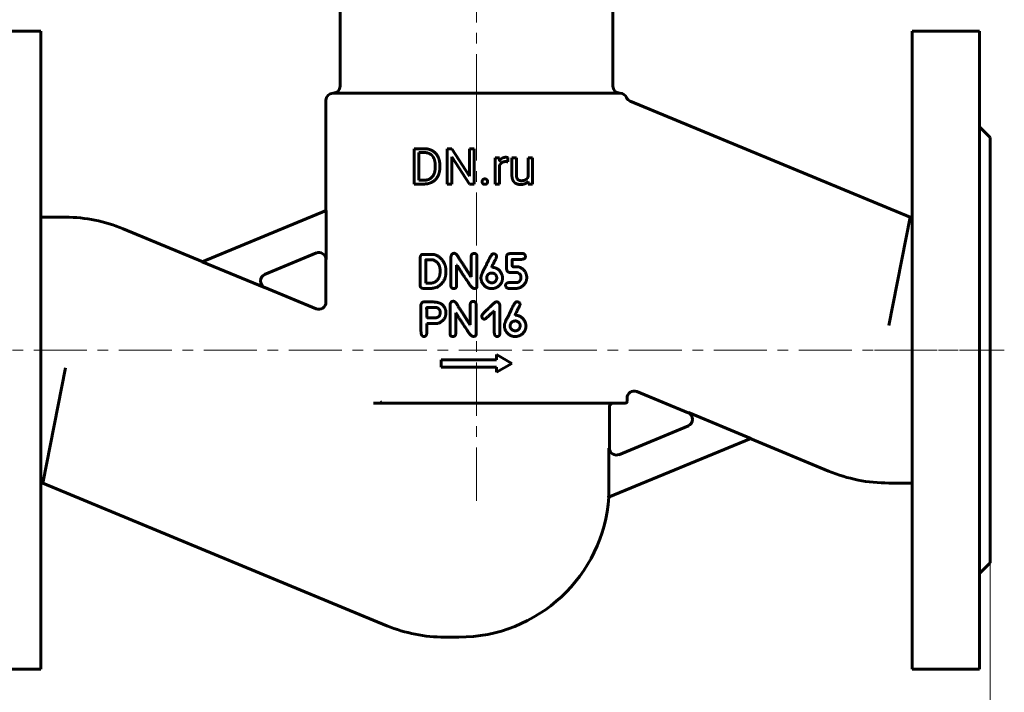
# Model space of a CAD drawing. Header units: millimetres. Extents: x 0 to 594, y 0 to 420.
# Tile 3 of 8: x 102 to 241, y 143 to 238. Entities that reach past the tile are written whole.
import ezdxf

# ---------------------------------------------------------------- set-up
doc = ezdxf.new("R2010")
doc.units = ezdxf.units.MM
for name, pattern in [('K5LT-1', [0]), ('K5LT_AXLED', [12, 7.5, -1.5, 1.5, -1.5]), ('K5LT_BASIC', [0]), ('K5LT_THIN', [0])]:
    doc.linetypes.add(name, pattern=pattern)
doc.layers.add('Системный слой', color=7, linetype='Continuous')
doc.layers.add('Системный слой (1)', color=7, linetype='Continuous', true_color=0x6c6c6c)
doc.styles.add('KDIMTEXTSTYLE', font='txt', dxfattribs={"width": 0.96, "oblique": 15, "height": 5})
doc.styles.add('KTEXTSTYLE', font='txt', dxfattribs={"width": 0.96, "height": 5})
doc.dimstyles.new('KDIMSTYLE (0.50)', dxfattribs={"dimtxt": 5, "dimasz": 1, "dimexe": 2, "dimexo": 0, "dimgap": 1, "dimtad": 1, "dimlfac": 2, "dimtxsty": 'KDIMTEXTSTYLE', "dimsah": 1, "dimcen": 0, "dimdle": 1, "dimadec": 0, "dimazin": 0, "dimtfac": 0.667, "dimtmove": 0, "dimatfit": 3, "dimfxl": 1, "dimtvp": 1, "dimtolj": 1, "dimtzin": 0, "dimarcsym": 0})

# ---------------------------------------------------------------- blocks, each defined once
blk = doc.blocks.new('U16')
at = {"layer": 'Системный слой (1)', "color": 143, "linetype": 'K5LT_BASIC', "lineweight": 60, "true_color": 0x33acca}
for p, q in [((196.23, 182.7), (189, 185.7)), ((216.05, 174.49), (205, 179.07))]:
    blk.add_line(p, q, dxfattribs=at)
blk = doc.blocks.new('U17')
at = {"layer": 'Системный слой (1)', "color": 143, "linetype": 'K5LT_BASIC', "lineweight": 60, "true_color": 0x33acca}
for p, q in [((116.51, 208.68), (127.74, 204.03)), ((136.51, 200.4), (143.74, 197.4))]:
    blk.add_line(p, q, dxfattribs=at)
blk = doc.blocks.new('U18')
at = {"layer": 'Системный слой (1)', "color": 143, "linetype": 'K5LT_BASIC', "lineweight": 60, "true_color": 0x33acca}
for p, q in [((145.12, 211.22), (145.12, 226.8)), ((145.12, 198.32), (145.12, 204.31))]:
    blk.add_line(p, q, dxfattribs=at)
blk = doc.blocks.new('D0')
at = {"layer": 'Системный слой (1)'}
for points in [[(98.87, 90.52), (98.37, 91.18), (98.87, 91.83), (93.87, 91.18)], [(233.87, 90.52), (238.87, 91.18), (233.87, 91.83), (234.37, 91.18)]]:
    blk.add_hatch(color=7, dxfattribs=at).paths.add_polyline_path(points)
at = {"layer": 'Системный слой (1)', "color": 7, "linetype": 'K5LT_THIN', "lineweight": 18, "true_color": 0xffffff}
for p, q in [((93.87, 161.55), (93.87, 89.18)), ((238.87, 161.55), (238.87, 89.18)), ((93.87, 91.18), (98.87, 91.83)), ((98.87, 91.83), (98.37, 91.18)), ((234.37, 91.18), (233.87, 91.83)), ((233.87, 91.83), (238.87, 91.18)), ((98.87, 90.52), (93.87, 91.18)), ((93.87, 91.18), (238.87, 91.18)), ((98.37, 91.18), (98.87, 90.52)), ((238.87, 91.18), (233.87, 90.52)), ((233.87, 90.52), (234.37, 91.18))]:
    blk.add_line(p, q, dxfattribs=at)
blk.add_wipeout([(160.7, 92.18), (160.7, 99.56), (171.59, 99.56), (171.59, 92.18)]).dxf.layer = 'Системный слой (1)'
at = {"layer": 'Системный слой (1)', "color": 7, "insert": (160.7, 98.76), "char_height": 5, "attachment_point": 1, "style": 'KTEXTSTYLE'}
blk.add_mtext('\\fArial|b0|c204|p34;\\H5.0;\\W1.000;\\Q15;\\fGOST Type AU|b0|i0|c204|p34;\\Q15;\\W0.960;290', dxfattribs=at)
blk = doc.blocks.new('KDIMARROW_01')
at = {"layer": 'Системный слой'}
blk.add_hatch(color=0, dxfattribs=at).paths.add_polyline_path([(0, 0), (-5, 0.66), (-4.5, 0), (-5, -0.66)])
at = {"layer": 'Системный слой', "color": 0, "linetype": 'K5LT_THIN', "lineweight": 18}
for p, q in [((-4.5, 0), (-5, 0.66)), ((-5, 0.66), (0, 0)), ((0, 0), (-5, -0.66)), ((-5, -0.66), (-4.5, 0))]:
    blk.add_line(p, q, dxfattribs=at)
at = {"layer": 'Системный слой (1)', "color": 0, "linetype": 'K5LT_THIN', "lineweight": 18}
blk.add_line((417.14, 191.55), (416.64, 191.55), dxfattribs=at)
blk = doc.blocks.new('D1')
at = {"layer": 'Системный слой (1)'}
for points in [[(68.51, 331.55), (67.85, 336.55), (67.19, 331.55), (67.85, 332.05)], [(67.85, 191.55), (68.51, 196.55), (67.85, 196.05), (67.19, 196.55)]]:
    blk.add_hatch(color=7, dxfattribs=at).paths.add_polyline_path(points)
at = {"layer": 'Системный слой (1)', "color": 7, "linetype": 'K5LT_THIN', "lineweight": 18, "true_color": 0xffffff}
for p, q in [((120.28, 336.55), (65.85, 336.55)), ((67.19, 331.55), (67.85, 336.55)), ((67.85, 336.55), (68.51, 331.55)), ((67.85, 336.55), (67.85, 191.55)), ((67.85, 332.05), (67.19, 331.55)), ((68.51, 331.55), (67.85, 332.05)), ((67.85, 191.55), (67.19, 196.55)), ((67.19, 196.55), (67.85, 196.05)), ((67.85, 196.05), (68.51, 196.55)), ((68.51, 196.55), (67.85, 191.55)), ((93.87, 191.55), (65.85, 191.55))]:
    blk.add_line(p, q, dxfattribs=at)
blk.add_wipeout([(66.85, 258.38), (59.47, 258.38), (59.47, 269.27), (66.85, 269.27)]).dxf.layer = 'Системный слой (1)'
at = {"layer": 'Системный слой (1)', "color": 7, "insert": (60.26, 258.38), "char_height": 5, "attachment_point": 1, "rotation": 90, "style": 'KTEXTSTYLE'}
blk.add_mtext('\\fArial|b0|c204|p34;\\H5.0;\\W1.000;\\Q15;\\fGOST Type AU|b0|i0|c204|p34;\\Q15;\\W0.960;290', dxfattribs=at)

msp = doc.modelspace()

# ---------------------------------------------------------------- linework, layer by layer
at = {"layer": 'Системный слой (1)', "color": 30, "linetype": 'K5LT_AXLED', "lineweight": 18, "true_color": 0xff8000}
for p, q in [((166.3705, 225.7983), (166.3705, 256.0483)), ((166.3705, 182.2983), (166.3705, 228.7983)), ((91.8705, 191.5483), (240.8705, 191.5483)), ((222.5667, 191.5483), (240.8705, 191.5483)), ((166.3705, 170.3021), (166.3705, 186.0483))]:
    msp.add_line(p, q, dxfattribs=at)
at = {"layer": 'Системный слой (1)', "color": 143, "linetype": 'K5LT_BASIC', "lineweight": 60, "true_color": 0x33acca}
for p, q in [((147.1205, 228.7983), (147.1205, 243.0483)), ((185.6205, 228.7983), (185.6205, 243.0483)), ((95.3705, 236.5483), (104.8705, 236.5483)), ((104.8705, 236.5483), (104.8705, 146.5483)), ((227.8705, 236.5483), (227.8705, 146.5483)), ((237.3705, 236.5483), (227.8705, 236.5483)), ((237.3705, 236.5483), (237.3705, 146.5483)), ((186.5501, 227.7983), (146.1205, 227.7983)), ((146.1205, 227.7983), (186.5501, 227.7983)), ((186.5501, 227.7983), (186.6223, 227.7983)), ((227.6001, 210.2983), (188.0744, 226.6704)), ((238.8705, 221.5483), (237.3705, 223.0483)), ((238.8705, 221.5483), (238.8705, 161.5483)), ((157.5856, 214.9858), (157.5856, 219.9705)), ((157.5856, 219.9705), (158.9961, 219.9705)), ((162.2158, 219.9705), (162.8765, 219.9705)), ((162.2158, 214.9858), (162.2158, 219.9705)), ((162.8765, 219.9705), (165.3963, 216.1156)), ((165.3963, 216.1156), (165.3963, 219.9705)), ((165.3963, 219.9705), (166.0502, 219.9705)), ((166.0502, 214.9858), (166.0502, 219.9705)), ((158.2463, 215.5233), (158.2463, 219.4296)), ((158.2463, 219.4296), (158.9961, 219.4296)), ((162.8765, 214.9858), (162.8765, 218.8305)), ((162.8765, 218.8305), (165.386, 214.9858)), ((168.9991, 218.6901), (169.6153, 218.6901)), ((168.9991, 214.9858), (168.9991, 218.6901)), ((169.6153, 218.6901), (169.6278, 218.2666)), ((170.7862, 218.1218), (170.7896, 218.7107)), ((171.3666, 218.6901), (172, 218.6901)), ((171.3666, 216.3005), (171.3666, 218.6901)), ((172, 216.2936), (172, 218.6901)), ((173.6467, 215.9948), (173.6467, 218.6901)), ((173.6467, 218.6901), (174.2835, 218.6901)), ((174.2835, 214.9858), (174.2835, 218.6901)), ((160.5401, 217.3276), (160.5401, 217.6322)), ((161.194, 217.3276), (161.194, 217.6254)), ((169.6324, 214.9858), (169.6324, 217.6174)), ((158.2463, 215.5233), (158.9345, 215.5233)), ((157.5856, 214.9858), (158.9345, 214.9858)), ((162.2158, 214.9858), (162.8765, 214.9858)), ((165.386, 214.9858), (166.0502, 214.9858)), ((168.9991, 214.9858), (169.6324, 214.9858)), ((173.6644, 215.3523), (173.6776, 214.9858)), ((173.6776, 214.9858), (174.2835, 214.9858)), ((104.8705, 210.2983), (108.3732, 210.2983)), ((127.6651, 203.9932), (145.1735, 211.2454)), ((145.1735, 204.3379), (145.1735, 211.2454)), ((224.5667, 195.0483), (227.6001, 210.2983)), ((227.8705, 210.2983), (227.6001, 210.2983)), ((143.7885, 205.2597), (136.4323, 202.2127)), ((158.4145, 200.657), (158.4145, 204.6112)), ((158.7877, 205.0597), (158.9075, 205.0666)), ((158.9075, 205.0666), (160.0476, 205.0666)), ((159.2499, 204.3065), (159.9928, 204.3065)), ((162.7665, 200.5988), (162.7665, 204.7379)), ((165.6183, 201.9032), (165.6183, 204.7174)), ((166.4365, 200.4858), (166.4365, 204.7379)), ((170.6128, 203.146), (170.6128, 204.6831)), ((171.0749, 205.1624), (172.8038, 205.183)), ((171.4207, 203.4746), (171.4207, 204.3202)), ((171.4584, 204.3579), (172.7662, 204.3579)), ((127.6651, 203.9932), (136.4254, 200.3645)), ((159.202, 201.0371), (159.2122, 204.2689)), ((163.5641, 203.5568), (163.6018, 203.5568)), ((163.5641, 200.5988), (163.5641, 203.5568)), ((168.5152, 203.2384), (168.5152, 203.2555)), ((168.5152, 203.2384), (168.5323, 203.2384)), ((171.5542, 203.3206), (172.0746, 203.3206)), ((161.2287, 202.5948), (161.2287, 202.8241)), ((165.5806, 201.9032), (165.6183, 201.9032)), ((167.8202, 201.6636), (167.8202, 201.7731)), ((168.5529, 202.4304), (168.6658, 202.4304)), ((169.2273, 201.6259), (169.2273, 201.7354)), ((172.6498, 201.6499), (172.6498, 201.9169)), ((173.4577, 201.7252), (173.4577, 201.8998)), ((158.8493, 200.2565), (159.8969, 200.2565)), ((159.202, 201.0371), (159.2396, 201.0165)), ((159.2396, 201.0165), (159.9928, 201.0165)), ((166.0017, 200.2633), (166.1318, 200.2633)), ((170.8832, 201.0713), (171.9582, 201.0713)), ((170.9414, 200.2565), (171.9959, 200.2565)), ((158.5194, 197.9061), (158.5365, 194.1984)), ((158.9542, 198.3512), (159.9813, 198.3512)), ((159.3719, 197.5638), (160.7413, 197.5638)), ((162.6342, 193.8321), (162.6342, 197.9712)), ((165.486, 195.1365), (165.486, 197.9506)), ((166.3042, 193.7191), (166.3042, 197.9712)), ((169.6873, 193.928), (169.6873, 197.8069)), ((159.3548, 196.1362), (159.3924, 196.0985)), ((159.3924, 196.0985), (160.4366, 196.0985)), ((163.4319, 196.7901), (163.4695, 196.7901)), ((163.4319, 193.8321), (163.4319, 196.7901)), ((168.8074, 197.0571), (168.8827, 197.0571)), ((168.8827, 193.9656), (168.8827, 197.0571)), ((171.8225, 196.4717), (171.8225, 196.4888)), ((171.8225, 196.4717), (171.8396, 196.4717)), ((159.3548, 195.3179), (160.9502, 195.3179)), ((159.3548, 193.9519), (159.3548, 195.3179)), ((165.4483, 195.1365), (165.486, 195.1365)), ((167.4585, 195.9308), (167.5133, 195.9308)), ((171.1275, 194.8968), (171.1275, 195.0064)), ((171.8602, 195.6637), (171.9731, 195.6637)), ((172.5346, 194.8592), (172.5346, 194.9687)), ((165.8694, 193.4966), (165.9995, 193.4966)), ((169.2055, 190.1706), (169.2055, 190.9206)), ((169.2055, 190.9206), (171.3705, 189.6706)), ((108.3732, 189.0483), (105.1409, 172.7983)), ((161.3705, 190.1706), (169.2055, 190.1706)), ((161.3705, 189.1706), (161.3705, 190.1706)), ((161.3705, 189.1706), (169.2055, 189.1706)), ((169.2055, 188.4206), (171.3705, 189.6706)), ((169.2055, 188.4206), (169.2055, 189.1706)), ((152.9075, 184.0483), (151.8424, 184.0483)), ((153.0656, 184.0483), (152.9075, 184.0483)), ((153.0656, 184.0483), (187.3705, 184.0483)), ((185.1205, 177.7462), (185.1205, 183.5483)), ((187.6205, 184.2983), (187.6205, 184.7721)), ((205.076, 179.1035), (196.3157, 182.7321)), ((186.4462, 176.7987), (196.3087, 180.8839)), ((205.076, 179.1035), (185.0064, 170.7904)), ((185.0604, 172.3021), (185.0604, 177.72)), ((104.8705, 172.7983), (105.1409, 172.7983)), ((105.1409, 172.7983), (153.7358, 152.6697)), ((227.8705, 172.7983), (224.5667, 172.7983)), ((238.8705, 161.5483), (237.3705, 160.0483)), ((161.8678, 151.0521), (163.8705, 151.0521)), ((95.3705, 146.5483), (104.8705, 146.5483)), ((237.3705, 146.5483), (227.8705, 146.5483))]:
    msp.add_line(p, q, dxfattribs=at)
for centre, radius, start, end in [((146.1205, 228.7983), 1, 270, 0), ((186.6205, 228.7983), 1, 180, 270), ((146.1205, 226.7983), 1, 90, 180), ((186.6223, 226.7983), 1, 23.451833, 90), ((188.4571, 227.5943), 1, 203.451897, 247.5), ((108.3732, 189.0483), 21.25, 67.5, 90), ((144.1205, 204.3149), 1, 0, 112.5), ((136.8895, 201.3197), 1, 112.5, 247.5), ((144.1205, 198.3245), 1, 247.5, 0), ((188.6205, 184.7721), 1, 67.5, 180), ((258.9464, 235.2832), 117.7678, 205.653454, 205.78846), ((185.6205, 183.5483), 0.5, 90, 180), ((187.3705, 184.2983), 0.25, 270, 0), ((195.8515, 181.7769), 1, 292.5, 67.5), ((186.1205, 177.7462), 1, 180, 292.5), ((224.5667, 195.0483), 22.25, 247.5, 270), ((163.8705, 172.3021), 21.1899, 355.908947, 0), ((163.8705, 172.3021), 21.25, 270, 355.990028), ((161.8678, 172.3021), 21.25, 247.5, 270)]:
    msp.add_arc(centre, radius, start, end, dxfattribs=at)
for points in [[(161.194, 217.6254), (161.194, 218.1663), (160.879, 219.0325), (160.2936, 219.6453), (159.4857, 219.9705), (158.9961, 219.9705)], [(160.5401, 217.6322), (160.5401, 218.0602), (160.3347, 218.7278), (159.9376, 219.19), (159.3658, 219.4296), (158.9961, 219.4296)], [(170.5089, 218.7586), (170.2076, 218.7586), (169.9902, 218.6302)], [(170.6664, 218.7432), (170.5773, 218.7586), (170.5089, 218.7586)], [(170.7896, 218.7107), (170.7554, 218.7278), (170.6664, 218.7432)], [(158.9345, 215.5233), (159.4685, 215.5233), (160.1806, 215.9718), (160.5401, 216.7832), (160.5401, 217.3276)], [(158.9345, 214.9858), (159.4548, 214.9858), (160.2868, 215.3111), (160.879, 215.9205), (161.194, 216.7866), (161.194, 217.3276)], [(170.4781, 218.1492), (170.5671, 218.1492), (170.7074, 218.1389), (170.7862, 218.1218)], [(167.2583, 215.5935), (167.1573, 215.4822), (167.1573, 215.3213)], [(167.551, 215.7048), (167.3593, 215.7048), (167.2583, 215.5935)], [(167.8437, 215.5935), (167.7427, 215.7048), (167.551, 215.7048)], [(167.9447, 215.3213), (167.9447, 215.4822), (167.8437, 215.5935)], [(171.3666, 216.3005), (171.3666, 215.9307), (171.454, 215.6671)], [(171.454, 215.6671), (171.5413, 215.4035), (171.7022, 215.2392)], [(172.0565, 215.8811), (172, 216.0437), (172, 216.2936)], [(172.4297, 215.4925), (172.3081, 215.5302), (172.113, 215.7185), (172.0565, 215.8811)], [(172.6813, 215.4549), (172.5512, 215.4549), (172.4297, 215.4925)], [(173.3215, 215.6106), (173.0853, 215.4549), (172.6813, 215.4549)], [(173.6467, 215.9948), (173.541, 215.7554), (173.3215, 215.6106)], [(167.1573, 215.3213), (167.1573, 215.1639), (167.2583, 215.0543)], [(167.2583, 215.0543), (167.3593, 214.9447), (167.551, 214.9447)], [(167.551, 214.9447), (167.7427, 214.9447), (167.8437, 215.0543)], [(167.8437, 215.0543), (167.9447, 215.1639), (167.9447, 215.3213)], [(171.7022, 215.2392), (171.8631, 215.0748), (172.0873, 214.9961)], [(172.0873, 214.9961), (172.3115, 214.9173), (172.582, 214.9173)], [(172.582, 214.9173), (172.9791, 214.9173), (173.2564, 215.0457)], [(173.2564, 215.0457), (173.502, 215.1594), (173.6644, 215.3523)], [(158.7877, 205.0597), (158.4761, 205.046), (158.4145, 204.6112)], [(159.2499, 204.3065), (159.2122, 204.2997), (159.2122, 204.2689)], [(160.2769, 204.2689), (160.0989, 204.3065), (159.9928, 204.3065)], [(161.8175, 203.8307), (161.102, 205.0666), (160.0476, 205.0666)], [(163.2218, 205.2104), (162.8486, 205.2104), (162.7665, 204.7379)], [(163.8894, 204.5256), (163.5641, 205.2104), (163.2218, 205.2104)], [(165.5806, 201.9032), (164.6631, 203.3548), (163.8894, 204.5256)], [(166.0736, 205.1932), (165.6183, 205.1932), (165.6183, 204.7174)], [(166.4365, 204.7379), (166.4365, 205.1932), (166.0736, 205.1932)], [(168.6282, 205.1145), (168.4741, 205.1145), (167.6148, 203.2555)], [(168.7959, 205.1522), (168.748, 205.1522), (168.6282, 205.1145)], [(168.6282, 203.5397), (169.2102, 204.6421), (169.2102, 204.7585)], [(169.2102, 204.7585), (169.2102, 205.0768), (168.7959, 205.1522)], [(171.0749, 205.1624), (170.6128, 205.1624), (170.6128, 204.6831)], [(171.4207, 204.3202), (171.4207, 204.3511), (171.4584, 204.3579)], [(172.7662, 204.3579), (173.2831, 204.4092), (173.2831, 204.7619)], [(173.266, 204.779), (173.266, 205.183), (172.8038, 205.183)], [(173.2831, 204.7619), (173.2831, 204.779), (173.266, 204.779)], [(161.2287, 202.8241), (161.2287, 203.8889), (160.2769, 204.2689)], [(162.064, 202.5948), (162.064, 203.3479), (161.8175, 203.8307)], [(163.6018, 203.5568), (164.064, 202.7762), (165.1801, 201.1261)], [(167.6148, 203.2555), (166.9951, 202.2182), (166.9951, 201.7012)], [(168.5152, 203.2555), (168.5152, 203.3), (168.6282, 203.5397)], [(169.96, 202.2045), (169.5183, 203.2384), (168.5323, 203.2384)], [(170.6128, 203.146), (170.6128, 202.5126), (171.1126, 202.5126)], [(171.5542, 203.3206), (171.4207, 203.3206), (171.4207, 203.4746)], [(173.2249, 202.629), (172.6703, 203.3206), (172.0746, 203.3206)], [(159.9928, 201.0165), (160.5816, 201.0165), (161.037, 201.7218)], [(160.7323, 200.4105), (162.064, 201.1089), (162.064, 202.5948)], [(161.037, 201.7218), (161.2287, 202.071), (161.2287, 202.5948)], [(166.9951, 201.7012), (166.9951, 201.6122), (167.0876, 201.2288)], [(167.8579, 201.9819), (167.8202, 201.9066), (167.8202, 201.7731)], [(167.8202, 201.6636), (167.8202, 201.3212), (168.2721, 201.0816)], [(168.5529, 202.4304), (168.0291, 202.4304), (167.8579, 201.9819)], [(168.5323, 201.0439), (169.0561, 201.0439), (169.2273, 201.6259)], [(169.2273, 201.7354), (169.2273, 202.2524), (168.6658, 202.4304)], [(169.4156, 200.5167), (170.0524, 201.0131), (170.0524, 201.756)], [(170.0524, 201.756), (170.0147, 202.0504), (169.96, 202.2045)], [(171.1126, 202.5126), (172.2458, 202.5092), (172.2458, 202.4544)], [(172.6498, 201.6499), (172.4581, 201.0713), (171.9582, 201.0713)], [(172.2458, 202.4544), (172.6498, 202.2113), (172.6498, 201.9169)], [(172.5916, 200.4003), (173.4577, 200.9343), (173.4577, 201.7252)], [(173.4577, 201.8998), (173.4577, 202.1668), (173.2249, 202.629)], [(158.4145, 200.657), (158.4316, 200.3078), (158.8493, 200.2565)], [(159.8969, 200.2565), (160.2016, 200.2565), (160.7323, 200.4105)], [(162.7665, 200.5988), (162.7665, 200.2496), (163.1465, 200.2496)], [(163.1465, 200.2496), (163.5641, 200.2496), (163.5641, 200.5988)], [(165.1801, 201.1261), (165.7347, 200.2633), (166.0017, 200.2633)], [(166.1318, 200.2633), (166.4365, 200.2633), (166.4365, 200.4858)], [(167.0876, 201.2288), (167.584, 200.2359), (168.5152, 200.2359)], [(168.2721, 201.0816), (168.4741, 201.0439), (168.5323, 201.0439)], [(168.5152, 200.2359), (168.9945, 200.2359), (169.4156, 200.5167)], [(170.8832, 201.0713), (170.4792, 201.0028), (170.4792, 200.7084)], [(170.4792, 200.7084), (170.4792, 200.2941), (170.9414, 200.2565)], [(171.9959, 200.2565), (172.1499, 200.2565), (172.5916, 200.4003)], [(158.9542, 198.3512), (158.6153, 198.3512), (158.5194, 197.9061)], [(159.3719, 197.5638), (159.3342, 197.557), (159.3342, 197.5227)], [(159.3342, 197.5227), (159.3548, 196.3827), (159.3548, 196.1362)], [(161.6777, 197.8274), (161.2617, 198.3615), (159.9813, 198.3512)], [(161.2549, 196.8791), (161.2549, 197.3344), (160.7413, 197.5638)], [(162.0526, 196.7832), (162.0936, 197.2933), (161.6777, 197.8274)], [(163.0895, 198.4436), (162.7163, 198.4436), (162.6342, 197.9712)], [(163.7571, 197.7589), (163.4319, 198.4436), (163.0895, 198.4436)], [(165.4483, 195.1365), (164.5308, 196.5881), (163.7571, 197.7589)], [(165.9413, 198.4265), (165.486, 198.4265), (165.486, 197.9506)], [(166.3042, 197.9712), (166.3042, 198.4265), (165.9413, 198.4265)], [(168.246, 197.6015), (167.1025, 196.6086), (167.1025, 196.3245)], [(169.184, 198.3683), (168.9546, 198.3683), (168.246, 197.6015)], [(169.6873, 197.8069), (169.5914, 198.3683), (169.184, 198.3683)], [(171.9355, 198.3478), (171.7814, 198.3478), (170.9221, 196.4888)], [(172.1032, 198.3855), (172.0553, 198.3855), (171.9355, 198.3478)], [(171.9355, 196.7729), (172.5175, 197.8753), (172.5175, 197.9917)], [(172.5175, 197.9917), (172.5175, 198.3101), (172.1032, 198.3855)], [(160.4366, 196.0985), (161.2549, 196.0985), (161.2549, 196.8791)], [(160.9502, 195.3179), (162.0526, 195.7972), (162.0526, 196.7832)], [(163.4695, 196.7901), (163.9317, 196.0095), (165.0478, 194.3593)], [(167.1025, 196.3245), (167.1949, 195.9308), (167.4585, 195.9308)], [(167.5133, 195.9308), (167.6879, 195.9342), (168.8074, 197.0571)], [(170.9221, 196.4888), (170.3024, 195.4515), (170.3024, 194.9345)], [(171.8225, 196.4888), (171.8225, 196.5333), (171.9355, 196.7729)], [(173.2672, 195.4378), (172.8256, 196.4717), (171.8396, 196.4717)], [(170.3024, 194.9345), (170.3024, 194.8455), (170.3949, 194.4621)], [(171.1652, 195.2152), (171.1275, 195.1399), (171.1275, 195.0064)], [(171.1275, 194.8968), (171.1275, 194.5545), (171.5794, 194.3148)], [(171.8602, 195.6637), (171.3363, 195.6637), (171.1652, 195.2152)], [(171.8396, 194.2772), (172.3634, 194.2772), (172.5346, 194.8592)], [(172.5346, 194.9687), (172.5346, 195.4857), (171.9731, 195.6637)], [(172.7229, 193.75), (173.3597, 194.2464), (173.3597, 194.9893)], [(173.3597, 194.9893), (173.322, 195.2837), (173.2672, 195.4378)], [(158.5365, 194.1984), (158.5365, 193.476), (158.9542, 193.476)], [(158.9542, 193.476), (159.3103, 193.476), (159.3548, 193.9519)], [(162.6342, 193.8321), (162.6342, 193.4829), (163.0142, 193.4829)], [(163.0142, 193.4829), (163.4319, 193.4829), (163.4319, 193.8321)], [(165.0478, 194.3593), (165.6024, 193.4966), (165.8694, 193.4966)], [(165.9995, 193.4966), (166.3042, 193.4966), (166.3042, 193.7191)], [(168.8827, 193.9656), (168.9444, 193.4589), (169.2765, 193.476)], [(169.2765, 193.476), (169.6462, 193.476), (169.6873, 193.928)], [(170.3949, 194.4621), (170.8913, 193.4692), (171.8225, 193.4692)], [(171.5794, 194.3148), (171.7814, 194.2772), (171.8396, 194.2772)], [(171.8225, 193.4692), (172.3018, 193.4692), (172.7229, 193.75)]]:
    msp.add_open_spline(points, degree=2, dxfattribs=at)
for points, degree, knots in [([(169.9902, 218.6302), (169.7728, 218.5018), (169.6301, 218.2704), (169.6278, 218.2666)], 2, [0, 0, 0, 1.96727517, 2, 2, 2]), ([(169.6324, 217.6174), (169.6979, 217.7735), (169.9234, 218.0123), (170.259, 218.1492), (170.4781, 218.1492)], 2, [0, 0, 0, 0.95729969, 1.97864985, 3, 3, 3]), ([(152.787, 184.2983), (152.7963, 184.2791), (152.8179, 184.24), (152.8565, 184.1858), (152.8988, 184.1385), (152.9409, 184.1012), (152.9808, 184.0742), (153.0143, 184.0583), (153.0422, 184.0501), (153.0579, 184.0483), (153.0656, 184.0483)], 3, [0, 0, 0, 0, 1.74875996, 3.55134641, 5.12037517, 6.62818962, 8.00032189, 9.18947282, 10.0607698, 11, 11, 11, 11])]:
    msp.add_open_spline(points, degree=degree, knots=knots, dxfattribs=at)
at = {"layer": 'Системный слой (1)', "color": 7, "linetype": 'K5LT-1'}
for points, knots in [([(143.7885, 205.2597), (143.8052, 205.2667), (143.8393, 205.2797), (143.909, 205.3021), (143.9642, 205.315), (144.0208, 205.3249), (144.0627, 205.3308), (144.143, 205.3373), (144.2087, 205.3365), (144.2949, 205.3298), (144.343, 205.3227), (144.3896, 205.3127), (144.4018, 205.3099), (144.4253, 205.3042), (144.4719, 205.2915), (144.5426, 205.2673), (144.6181, 205.2335), (144.6778, 205.2006), (144.7361, 205.1644), (144.8015, 205.1172), (144.8772, 205.0498), (144.9386, 204.9828), (144.9803, 204.9288), (145.0181, 204.874), (145.0512, 204.8188), (145.0841, 204.7523), (145.1085, 204.6941), (145.1292, 204.6344), (145.1451, 204.5767), (145.1574, 204.5195), (145.166, 204.4649), (145.1709, 204.4155), (145.1731, 204.3736), (145.1735, 204.3498), (145.1735, 204.3379)], [0, 0, 0, 0, 0.44570917, 0.89141834, 1.78283667, 1.83044038, 2.29701424, 2.81422365, 3.79800693, 3.90041985, 4.92735768, 4.98111655, 5.06544622, 5.23410554, 5.5714242, 6.2460615, 7.05774733, 7.59007706, 7.90931609, 8.733694, 9.55807191, 10.38093341, 10.95180607, 11.22337327, 12.00816363, 12.52171548, 13.03526733, 13.54881918, 14.06574156, 14.49651491, 14.97610904, 15.41716866, 15.70858433, 16, 16, 16, 16]), ([(136.4323, 202.2127), (136.4169, 202.2063), (136.3862, 202.1927), (136.3397, 202.1693), (136.2935, 202.1428), (136.2325, 202.1034), (136.1636, 202.0506), (136.0918, 201.983), (136.0282, 201.9108), (135.978, 201.8416), (135.9323, 201.7662), (135.8982, 201.698), (135.8701, 201.6283), (135.8481, 201.5618), (135.8307, 201.4925), (135.8149, 201.4011), (135.8087, 201.3155), (135.8104, 201.2319), (135.8174, 201.1488), (135.8298, 201.0801), (135.8455, 201.0193), (135.8593, 200.9719), (135.8852, 200.9004), (135.9209, 200.8248), (135.9545, 200.7667), (135.9899, 200.7121), (136.0347, 200.652), (136.0983, 200.5817), (136.1682, 200.5179), (136.2453, 200.4599), (136.3157, 200.4169), (136.369, 200.3897), (136.4011, 200.3748), (136.4173, 200.3679), (136.4254, 200.3645)], [0, 0, 0, 0, 0.40632872, 0.81265744, 1.25326543, 1.69387341, 2.56707847, 3.34726021, 4.07539086, 4.89041498, 5.41062313, 6.20481483, 6.73016376, 7.2242972, 7.89828634, 8.45380307, 9.4644807, 9.96865387, 10.47282704, 11.47942338, 11.64988612, 11.99081161, 12.67266257, 13.48435588, 14.00868451, 14.29316545, 15.05662366, 15.81854474, 16.58046582, 17.3423869, 18.14694481, 18.57347241, 18.7867362, 19, 19, 19, 19]), ([(196.3087, 180.8839), (196.3242, 180.8903), (196.3549, 180.9039), (196.4014, 180.9274), (196.4476, 180.9538), (196.5086, 180.9932), (196.5774, 181.046), (196.6492, 181.1137), (196.7129, 181.1859), (196.7631, 181.2551), (196.8088, 181.3305), (196.8429, 181.3986), (196.8709, 181.4683), (196.8929, 181.5349), (196.9104, 181.6041), (196.9261, 181.6956), (196.9324, 181.7811), (196.9306, 181.8648), (196.9236, 181.9479), (196.9113, 182.0165), (196.8956, 182.0774), (196.8818, 182.1248), (196.8559, 182.1962), (196.8202, 182.2718), (196.7866, 182.3299), (196.7512, 182.3845), (196.7064, 182.4446), (196.6428, 182.5149), (196.5729, 182.5788), (196.4958, 182.6368), (196.4254, 182.6798), (196.3721, 182.707), (196.34, 182.7218), (196.3238, 182.7288), (196.3157, 182.7321)], [0, 0, 0, 0, 0.40632872, 0.81265744, 1.25326542, 1.69387341, 2.56707847, 3.34726021, 4.07539086, 4.89041498, 5.41062313, 6.20481483, 6.73016376, 7.22429719, 7.89828634, 8.45380307, 9.4644807, 9.96865387, 10.47282704, 11.47942338, 11.64988612, 11.99081161, 12.67266257, 13.48435588, 14.00868451, 14.29316545, 15.05662366, 15.81854474, 16.58046582, 17.3423869, 18.14694481, 18.57347241, 18.7867362, 19, 19, 19, 19]), ([(186.4462, 176.7987), (186.4294, 176.7918), (186.3954, 176.7787), (186.3257, 176.7563), (186.2705, 176.7434), (186.2138, 176.7335), (186.172, 176.7276), (186.0917, 176.7211), (186.0259, 176.7218), (185.9397, 176.7284), (185.8916, 176.7355), (185.8449, 176.7456), (185.8325, 176.7483), (185.8086, 176.7541), (185.7613, 176.7671), (185.6898, 176.7917), (185.6128, 176.8263), (185.5435, 176.8648), (185.4853, 176.9026), (185.422, 176.9503), (185.3549, 177.0103), (185.2954, 177.0754), (185.248, 177.1367), (185.2114, 177.1911), (185.1788, 177.2474), (185.1504, 177.3045), (185.1259, 177.3629), (185.1051, 177.4226), (185.0891, 177.4802), (185.0768, 177.5373), (185.0681, 177.592), (185.0632, 177.6415), (185.0609, 177.6837), (185.0604, 177.7079), (185.0604, 177.72)], [0, 0, 0, 0, 0.44564515, 0.8912903, 1.78258061, 1.83012268, 2.29660327, 2.81363675, 3.79715083, 3.8995271, 4.92732452, 4.98105613, 5.06675702, 5.23815879, 5.58096234, 6.26656944, 7.08219692, 7.64132582, 8.20045472, 8.77495323, 9.57823488, 10.39618357, 10.92659749, 11.47035325, 11.99464156, 12.51470745, 13.02783494, 13.54096242, 14.05736342, 14.48825859, 14.96755812, 15.4085116, 15.7042558, 16, 16, 16, 16])]:
    msp.add_open_spline(points, degree=3, knots=knots, dxfattribs=at)

# ---------------------------------------------------------------- block references
at = {"layer": 'Системный слой (1)'}
for name in ['U18', 'U17', 'U16']:
    msp.add_blockref(name, (0, 0), dxfattribs=at)

# ---------------------------------------------------------------- next in the draw order: dimensions: what is measured, and where the dimension line sits
at = {"layer": 'Системный слой (1)', "color": 7}
dim = msp.add_linear_dim(base=(67.8504, 336.5483), p1=(93.8705, 191.5483), p2=(120.2766, 336.5483), angle=90, dimstyle='KDIMSTYLE (0.50)', override={"dimexo": 0, "dimpost": '\\fGOST Type AU|b0|c204|p34;\\H5.0;\\W0.960;\\Q15;<>', "dimblk1": 'KDIMARROW_01', "dimblk2": 'KDIMARROW_01', "dimse1": 0, "dimse2": 0, "dimclrt": 7, "dimtol": 1, "dimtp": 0, "dimtm": 0, "dimtdec": 5, "dimtolj": 1}, dxfattribs=at)
dim.commit()
dim.dimension.update_dxf_attribs({"geometry": 'D1', "text_midpoint": (67.8504, 264.0483), "dimtype": 160})
dim = msp.add_linear_dim(base=(93.8705, 91.176), p1=(238.8705, 161.5483), p2=(93.8705, 161.5483), dimstyle='KDIMSTYLE (0.50)', override={"dimexo": 0, "dimpost": '\\fGOST Type AU|b0|c204|p34;\\H5.0;\\W0.960;\\Q15;<>', "dimblk1": 'KDIMARROW_01', "dimblk2": 'KDIMARROW_01', "dimse1": 0, "dimse2": 0, "dimclrt": 7, "dimtol": 1, "dimtp": 0, "dimtm": 0, "dimtdec": 5, "dimtolj": 1}, dxfattribs=at)
dim.commit()
dim.dimension.update_dxf_attribs({"geometry": 'D0', "text_midpoint": (166.3705, 91.176), "dimtype": 160})

doc.saveas('drawing.dxf')
